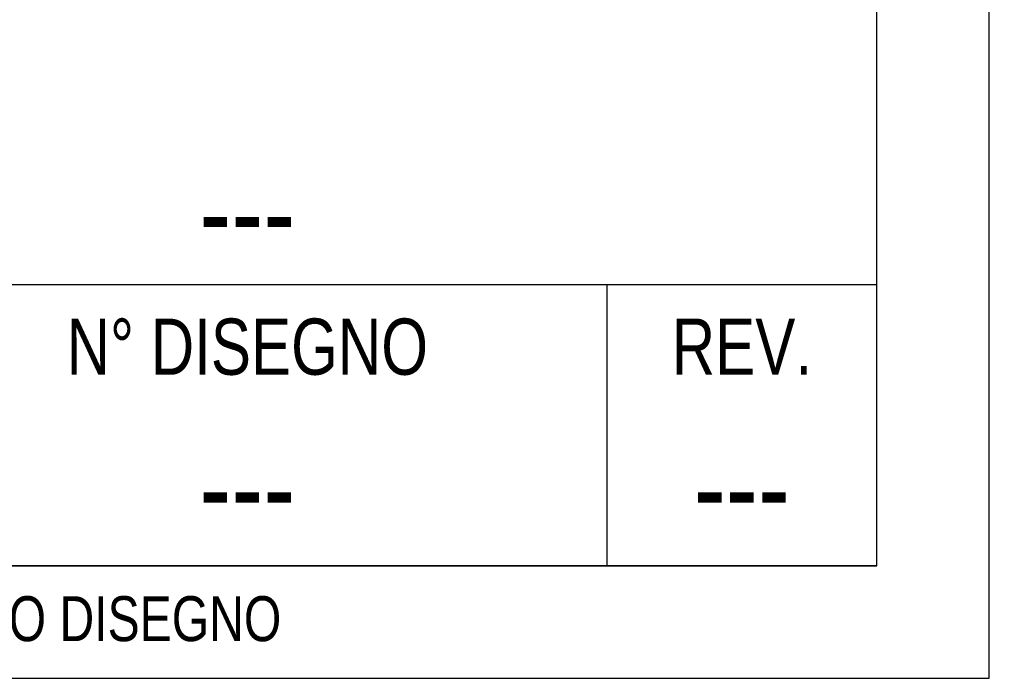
# Model space of a CAD drawing. Header units: millimetres. Extents: x 0 to 1683, y 0 to 1188.
# Tile 10 of 16: x 1508 to 1683, y 0 to 117. Entities that reach past the tile are written whole.
import ezdxf

# ---------------------------------------------------------------- set-up
doc = ezdxf.new("R2010")
doc.units = ezdxf.units.MM
doc.header["$LTSCALE"] = 92.4
doc.layers.get('0').update_dxf_attribs({"linetype": 'CONTINUOUS'})
doc.layers.add('DETTAGLI', color=7, linetype='CONTINUOUS')
doc.styles.add('TEXTSTYLE_2', font='txt', dxfattribs={"width": 0.8})

# ---------------------------------------------------------------- blocks, each defined once
blk = doc.blocks.new('*T34')
at = {"color": 2, "linetype": 'Continuous'}
for p, q in [((496, 192), (0, 192)), ((0, 0), (0, 192)), ((388, 100), (388, 192)), ((496, 0), (496, 192)), ((496, 100), (0, 100)), ((136, 33.32), (136, 100)), ((272, 0), (272, 100)), ((272, 66.68), (0, 66.68)), ((496, 50), (272, 50)), ((320, 0), (320, 50)), ((448, 0), (448, 50)), ((272, 33.32), (0, 33.32)), ((96, 0), (96, 33.32)), ((184, 0), (184, 33.32)), ((496, 0), (0, 0))]:
    blk.add_line(p, q, dxfattribs=at)
at = {"layer": 'DETTAGLI', "color": 2, "linetype": 'Continuous', "line_spacing_factor": 0.9, "style": 'TEXTSTYLE_2'}
for s, insert, char_height, width, attachment_point in [(' DESCRIZIONE', (0.25, 184), 10, 166, 1), ('3P 32-200/3 - IE3', (194, 141), 16, 364.8, 2), (' DIS.', (0.25, 87.34), 8, 45.0667, 1), ('APPR.', (156, 87.34), 8, 52, 2), (' ---', (40.25, 87.74), 8.8, 33.44, 1), (' ---', (176.25, 87.74), 8.8, 33.44, 1), ('---', (384, 71), 16, 35.2, 2), (' ---', (40.25, 54.4), 8.8, 33.44, 1), (' ---', (176.25, 54.4), 8.8, 33.44, 1), ('CAT.', (296, 44), 10, 51.6667, 2), ('N° DISEGNO', (384, 44), 10, 146.6667, 2), ('REV.', (472, 44), 10, 50.3333, 2), ('1:4', (160, 24.66), 16, 43.2, 2), ('DATA', (20, 20.66), 8, 50.6667, 2), ('SCALA', (116, 20.66), 8, 61.8667, 2), ('---', (68, 21.06), 8.8, 19.36, 2), ('---', (296, 22), 16, 35.2, 2), ('---', (384, 22), 16, 35.2, 2), ('---', (472, 22), 16, 35.2, 2)]:
    blk.add_mtext(s, dxfattribs=dict(at, insert=insert, char_height=char_height, width=width, attachment_point=attachment_point))

msp = doc.modelspace()

# ---------------------------------------------------------------- linework, layer by layer
at = {"color": 7, "linetype": 'Continuous'}
for p, q in [((1680, 0), (1680, 1188)), ((1660, 20), (1660, 1168)), ((20, 20), (1660, 20)), ((0, 0), (1680, 0))]:
    msp.add_line(p, q, dxfattribs=at)

# ---------------------------------------------------------------- block references
msp.add_blockref('*T34', (1164, 20))

# ---------------------------------------------------------------- texts
at = {"color": 2, "linetype": 'Continuous', "insert": (859.83566, 14.6088), "char_height": 8, "width": 1202.2, "attachment_point": 1, "line_spacing_factor": 0.9, "style": 'TEXTSTYLE_2'}
msp.add_mtext("PROPRIETA' RISERVATA EBARA PUMPS EUROPE S.p.a. - A TERMINI DI LEGGE E' VIETATO RIPRODURRE O COMUNICARE A TERZI IL CONTENUTO DI QUESTO DISEGNO", dxfattribs=at)

doc.saveas('drawing.dxf')
